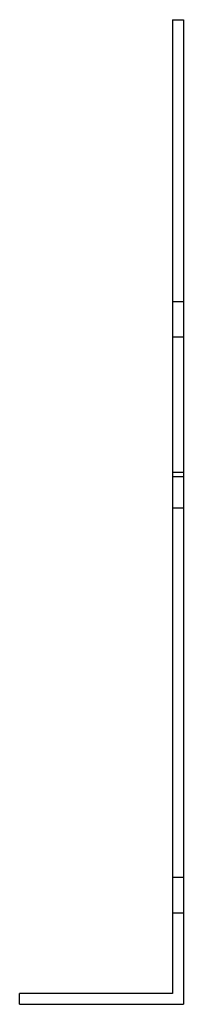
# Model space of a CAD drawing. Header units: millimetres. Extents: x -30 to 30, y -180 to 180.
import ezdxf

# ---------------------------------------------------------------- set-up
doc = ezdxf.new("R2010")
doc.units = ezdxf.units.MM
doc.layers.add('HIDDEN', color=7, linetype='Continuous')
doc.layers.add('THICK', color=7, linetype='Continuous')

msp = doc.modelspace()

# ---------------------------------------------------------------- linework, layer by layer
at = {"layer": 'HIDDEN'}
for p, q in [((26, 180), (26, 180)), ((26, 180), (26, 180)), ((30, 180), (30, 180)), ((30, 180), (30, 180)), ((26, 77.02), (30, 77.02)), ((26, 77.02), (30, 77.02)), ((26, 64.02), (30, 64.02)), ((26, 64.02), (30, 64.02)), ((26, 14.52), (30, 14.52)), ((26, 14.52), (30, 14.52)), ((26, 13), (30, 13)), ((26, 1.52), (30, 1.52)), ((26, 1.52), (30, 1.52)), ((26, -133.5), (30, -133.5)), ((26, -133.5), (30, -133.5)), ((26, -133.5), (30, -133.5)), ((26, -133.5), (30, -133.5)), ((26, -146.5), (30, -146.5)), ((26, -146.5), (30, -146.5)), ((26, -146.5), (30, -146.5)), ((26, -146.5), (30, -146.5)), ((-30, -176), (-30, -176)), ((26, -176), (26, -176)), ((-30, -180), (-30, -180)), ((30, -180), (30, -180))]:
    msp.add_line(p, q, dxfattribs=at)
at = {"layer": 'THICK'}
for p, q in [((26, 180), (30, 180)), ((26, 180), (26, -176)), ((30, 180), (30, -180)), ((26, -176), (-30, -176)), ((-30, -180), (-30, -176)), ((-30, -180), (30, -180))]:
    msp.add_line(p, q, dxfattribs=at)

doc.saveas('drawing.dxf')
